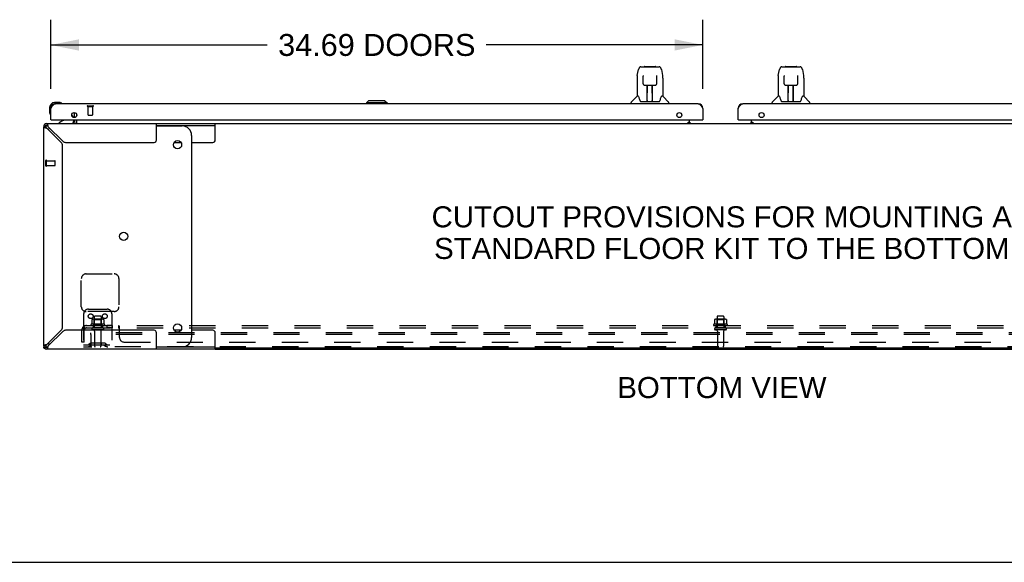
# Model space of a CAD drawing. Header units: inches. Extents: x 0 to 254, y 0 to 164.
# Tile 2 of 21: x 45 to 97, y 0 to 29. Entities that reach past the tile are written whole.
import ezdxf

# ---------------------------------------------------------------- set-up
doc = ezdxf.new("R2010")
doc.units = ezdxf.units.IN
doc.header["$LTSCALE"] = 13.971264
doc.header["$MEASUREMENT"] = 0
doc.linetypes.add('HIDDEN', pattern=[0.2, 0.1, -0.1])
doc.layers.get('0').update_dxf_attribs({"linetype": 'CONTINUOUS'})
for name, color, linetype in [('02___PRT_ALL_AXES', 7, 'CONTINUOUS'), ('DEFAULT_2', 8, 'HIDDEN'), ('DIMENSIONS', 7, 'CONTINUOUS')]:
    doc.layers.add(name, color=color, linetype=linetype)
doc.styles.get("Standard").update_dxf_attribs({"font": 'arial.ttf'})
doc.dimstyles.new('DIMSTYLE_2', dxfattribs={"dimtxt": 1.165517, "dimasz": 1.494253, "dimexe": 0.09, "dimexo": 0.07, "dimgap": 0.039, "dimtad": 0, "dimtih": 1, "dimtoh": 1, "dimzin": 4, "dimdsep": 46, "dimtxsty": 'Standard', "dimblk": '_FILLED', "dimblk1": '_FILLED', "dimblk2": '_FILLED', "dimcen": 0.09, "dimazin": 1, "dimtfac": 1, "dimtdec": 3, "dimtofl": 0, "dimtmove": 0, "dimatfit": 3, "dimldrblk": '_FILLED', "dimfxl": 1, "dimtolj": 1, "dimtzin": 4, "dimarcsym": 0})

# ---------------------------------------------------------------- blocks, each defined once
blk = doc.blocks.new('_FILLED')
at = {"color": 0, "linetype": 'ByBlock'}
blk.add_solid([(0, 0), (-1, 0.2), (-1, -0.2)], dxfattribs=at)
blk = doc.blocks.new('*D20')
at = {"layer": 'DIMENSIONS', "color": 2, "linetype": 'Continuous'}
for p, q in [((46.492, 25.202), (46.492, 28.875)), ((81.18, 25.202), (81.18, 28.875)), ((46.492, 27.53), (58.01, 27.53)), ((81.18, 27.53), (69.661, 27.53))]:
    blk.add_line(p, q, dxfattribs=at)
at = {"layer": 'DIMENSIONS', "color": 2, "linetype": 'Continuous', "xscale": 1.4942528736, "yscale": 1.4942528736, "zscale": 1.4942528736, "rotation": 180}
blk.add_blockref('_FILLED', (46.492, 27.53), dxfattribs=at)
at = {"layer": 'DIMENSIONS', "color": 2, "linetype": 'Continuous', "xscale": 1.4942528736, "yscale": 1.4942528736, "zscale": 1.4942528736}
blk.add_blockref('_FILLED', (81.18, 27.53), dxfattribs=at)
at = {"layer": 'DIMENSIONS', "color": 2, "linetype": 'Continuous', "insert": (63.836, 28.113), "char_height": 1.16552, "width": 10.48532, "attachment_point": 2, "line_spacing_factor": 0.9}
blk.add_mtext('34.69 DOORS', dxfattribs=at)

msp = doc.modelspace()

# ---------------------------------------------------------------- linework, layer by layer
at = {"color": 7, "linetype": 'Continuous'}
for p, q in [((77.693, 25.912), (77.758, 26.217)), ((77.882, 26.372), (78.852, 26.372)), ((77.969, 26.372), (77.968, 26.372)), ((78.074, 26.383), (78.66, 26.383)), ((78.976, 26.217), (79.041, 25.912)), ((85.193, 25.912), (85.258, 26.217)), ((85.382, 26.372), (86.352, 26.372)), ((85.469, 26.372), (85.468, 26.372)), ((85.574, 26.383), (86.16, 26.383)), ((86.476, 26.217), (86.541, 25.912)), ((77.678, 25.769), (77.678, 24.797)), ((78.001, 25.86), (77.981, 25.86)), ((78, 25.896), (78, 25.892)), ((78, 25.892), (78, 25.888)), ((78, 25.888), (78, 25.88)), ((78, 25.88), (78, 25.869)), ((78.008, 25.465), (78, 25.869)), ((78.727, 25.465), (78.734, 25.877)), ((78.734, 25.886), (78.734, 25.89)), ((78.734, 25.877), (78.734, 25.886)), ((78.753, 25.86), (78.734, 25.86)), ((79.056, 25.768), (79.056, 24.797)), ((85.178, 25.769), (85.178, 24.797)), ((85.501, 25.86), (85.481, 25.86)), ((85.5, 25.896), (85.5, 25.892)), ((85.5, 25.892), (85.5, 25.888)), ((85.5, 25.888), (85.5, 25.88)), ((85.5, 25.88), (85.5, 25.869)), ((85.508, 25.465), (85.5, 25.869)), ((86.227, 25.465), (86.234, 25.877)), ((86.234, 25.886), (86.234, 25.89)), ((86.234, 25.877), (86.234, 25.886)), ((86.253, 25.86), (86.234, 25.86)), ((86.556, 25.768), (86.556, 24.797)), ((78.088, 25.387), (78.208, 25.387)), ((78.218, 24.541), (78.233, 25.388)), ((78.225, 24.972), (78.225, 25.388)), ((78.232, 25.324), (78.225, 25.324)), ((78.229, 25.163), (78.225, 25.163)), ((78.228, 25.151), (78.225, 25.151)), ((78.244, 25.388), (78.49, 25.388)), ((78.493, 24.521), (78.478, 25.388)), ((78.479, 25.324), (78.509, 25.324)), ((78.482, 25.388), (78.482, 25.324)), ((78.509, 25.163), (78.482, 25.163)), ((78.509, 25.151), (78.482, 25.151)), ((78.509, 24.521), (78.509, 25.388)), ((78.526, 25.387), (78.646, 25.387)), ((85.588, 25.387), (85.708, 25.387)), ((85.718, 24.541), (85.733, 25.388)), ((85.725, 24.972), (85.725, 25.388)), ((85.732, 25.324), (85.725, 25.324)), ((85.729, 25.163), (85.725, 25.163)), ((85.728, 25.151), (85.725, 25.151)), ((85.744, 25.388), (85.99, 25.388)), ((85.993, 24.521), (85.978, 25.388)), ((85.979, 25.324), (86.009, 25.324)), ((85.982, 25.388), (85.982, 25.324)), ((86.009, 25.163), (85.982, 25.163)), ((86.009, 25.151), (85.982, 25.151)), ((86.009, 24.521), (86.009, 25.388)), ((86.026, 25.387), (86.146, 25.387)), ((77.672, 24.791), (77.375, 24.493)), ((77.751, 24.797), (77.678, 24.797)), ((78.486, 24.923), (78.509, 24.923)), ((78.509, 24.919), (78.486, 24.919)), ((79.056, 24.797), (78.983, 24.797)), ((79.062, 24.791), (79.36, 24.493)), ((85.172, 24.791), (84.875, 24.493)), ((85.251, 24.797), (85.178, 24.797)), ((85.986, 24.923), (86.009, 24.923)), ((86.009, 24.919), (85.986, 24.919)), ((86.556, 24.797), (86.483, 24.797)), ((86.562, 24.791), (86.86, 24.493)), ((46.432, 24.2), (46.432, 23.944)), ((46.951, 24.463), (46.695, 24.463)), ((46.739, 24.403), (46.695, 24.403)), ((46.989, 24.46), (46.951, 24.463)), ((47.087, 24.416), (47.08, 24.418)), ((63.403, 24.56), (63.285, 24.442)), ((63.285, 24.442), (63.285, 24.403)), ((64.387, 24.442), (63.285, 24.442)), ((64.269, 24.56), (63.403, 24.56)), ((64.269, 24.56), (64.387, 24.442)), ((64.387, 24.442), (64.387, 24.403)), ((77.363, 24.403), (77.363, 24.465)), ((77.846, 24.545), (77.851, 24.537)), ((77.881, 24.521), (78.853, 24.521)), ((78.219, 24.593), (78.218, 24.567)), ((78.225, 24.521), (78.225, 24.525)), ((78.492, 24.567), (78.492, 24.593)), ((79.371, 24.403), (79.371, 24.465)), ((84.863, 24.403), (84.863, 24.465)), ((85.346, 24.545), (85.351, 24.537)), ((85.381, 24.521), (86.353, 24.521)), ((85.719, 24.593), (85.718, 24.567)), ((85.725, 24.521), (85.725, 24.525)), ((85.992, 24.567), (85.992, 24.593)), ((86.871, 24.403), (86.871, 24.465)), ((46.432, 23.944), (46.435, 23.906)), ((46.477, 23.815), (46.479, 23.808)), ((47.611, 23.776), (47.692, 23.695)), ((47.867, 23.844), (47.867, 23.754)), ((46.221, 23.179), (46.117, 23.179)), ((46.166, 23.296), (46.239, 23.223)), ((46.284, 23.345), (46.284, 23.241)), ((46.512, 23.549), (46.492, 23.549)), ((47.172, 23.522), (46.934, 23.384)), ((46.934, 23.345), (46.934, 23.384)), ((47.721, 23.549), (47.721, 23.502)), ((47.867, 23.549), (47.867, 23.374)), ((52.117, 23.241), (55.24, 23.241)), ((52.117, 23.22), (53.486, 23.22)), ((55.24, 22.47), (55.24, 23.345)), ((55.24, 23.345), (108.994, 23.345)), ((80.403, 23.375), (80.403, 23.425)), ((80.403, 23.425), (80.471, 23.425)), ((80.471, 23.375), (80.403, 23.375)), ((80.471, 23.38), (80.471, 23.549)), ((80.471, 23.345), (80.471, 23.375)), ((80.542, 23.356), (80.472, 23.426)), ((81.16, 23.549), (81.18, 23.549)), ((83.075, 23.549), (83.055, 23.549)), ((83.763, 23.427), (83.692, 23.356)), ((83.763, 23.38), (83.763, 23.549)), ((83.763, 23.425), (83.831, 23.425)), ((83.763, 23.345), (83.763, 23.375)), ((83.831, 23.375), (83.763, 23.375)), ((83.831, 23.425), (83.831, 23.375)), ((53.986, 22.72), (53.986, 11.97)), ((53.057, 22.345), (53.415, 22.345)), ((53.986, 22.345), (55.115, 22.345)), ((53.415, 12.345), (53.057, 12.345)), ((55.115, 12.345), (53.986, 12.345)), ((55.24, 11.345), (55.24, 12.22)), ((46.117, 11.511), (46.221, 11.511)), ((46.163, 11.397), (46.117, 11.397)), ((46.166, 11.394), (46.239, 11.467)), ((46.221, 11.357), (46.221, 11.345)), ((46.284, 11.449), (46.284, 11.345)), ((52.117, 11.47), (53.486, 11.47)), ((55.24, 11.449), (52.117, 11.449)), ((108.994, 11.397), (55.24, 11.397)), ((0, 0), (254.023, 0))]:
    msp.add_line(p, q, dxfattribs=at)
at = {"color": 3, "linetype": 'Continuous'}
for p, q in [((46.492, 23.549), (46.492, 24.157)), ((80.933, 24.403), (46.739, 24.403)), ((81.18, 24.157), (81.18, 23.549)), ((83.055, 23.549), (83.055, 24.157)), ((117.496, 24.403), (83.301, 24.403)), ((47.763, 23.668), (47.763, 23.93)), ((46.117, 11.511), (46.117, 23.179)), ((46.186, 23.133), (46.208, 23.125)), ((46.284, 23.345), (55.24, 23.345)), ((46.284, 23.102), (47.053, 22.333)), ((46.345, 23.23), (46.337, 23.254)), ((47.129, 22.409), (46.36, 23.179)), ((46.512, 23.549), (81.16, 23.549)), ((47.763, 23.488), (47.763, 23.549)), ((52.117, 22.47), (52.117, 23.345)), ((80.403, 23.38), (80.471, 23.38)), ((80.471, 23.356), (80.643, 23.356)), ((83.075, 23.549), (117.722, 23.549)), ((83.592, 23.356), (83.763, 23.356)), ((83.763, 23.38), (83.831, 23.38)), ((47.117, 12.512), (47.117, 22.178)), ((47.284, 22.345), (51.992, 22.345)), ((47.053, 12.357), (46.284, 11.588)), ((46.36, 11.511), (47.129, 12.281)), ((51.992, 12.345), (47.284, 12.345)), ((52.117, 11.345), (52.117, 12.22)), ((46.232, 11.572), (46.208, 11.565)), ((46.117, 11.397), (46.117, 11.46)), ((55.24, 11.345), (46.284, 11.345)), ((46.329, 11.414), (46.337, 11.436)), ((55.24, 11.345), (108.994, 11.345))]:
    msp.add_line(p, q, dxfattribs=at)
at = {"color": 7, "linetype": 'Continuous'}
for points in [[(77.882, 26.372), (77.878, 26.371), (77.863, 26.369), (77.848, 26.365), (77.834, 26.358), (77.822, 26.349), (77.811, 26.339), (77.802, 26.328), (77.793, 26.316), (77.786, 26.303), (77.779, 26.288), (77.773, 26.271), (77.767, 26.253), (77.762, 26.232), (77.758, 26.217)], [(78.952, 26.294), (78.946, 26.307), (78.94, 26.318), (78.932, 26.329), (78.924, 26.339), (78.915, 26.348), (78.904, 26.355), (78.892, 26.362), (78.88, 26.367), (78.866, 26.37), (78.852, 26.372)], [(78.976, 26.217), (78.973, 26.229), (78.968, 26.248), (78.963, 26.265), (78.958, 26.28), (78.952, 26.294)], [(85.382, 26.372), (85.378, 26.371), (85.363, 26.369), (85.348, 26.365), (85.334, 26.358), (85.322, 26.349), (85.311, 26.339), (85.302, 26.328), (85.293, 26.316), (85.286, 26.303), (85.279, 26.288), (85.273, 26.271), (85.267, 26.253), (85.262, 26.232), (85.258, 26.217)], [(86.452, 26.294), (86.446, 26.307), (86.44, 26.318), (86.432, 26.329), (86.424, 26.339), (86.415, 26.348), (86.404, 26.355), (86.392, 26.362), (86.38, 26.367), (86.366, 26.37), (86.352, 26.372)], [(86.476, 26.217), (86.473, 26.229), (86.468, 26.248), (86.463, 26.265), (86.458, 26.28), (86.452, 26.294)], [(77.693, 25.912), (77.687, 25.88), (77.682, 25.838), (77.679, 25.795), (77.678, 25.769)], [(78, 25.9), (78, 25.9), (78, 25.9), (78, 25.9), (78, 25.899), (78, 25.898), (78, 25.897), (78, 25.896)], [(78.734, 25.89), (78.734, 25.894), (78.734, 25.896), (78.735, 25.897), (78.735, 25.898), (78.735, 25.899), (78.735, 25.9), (78.735, 25.9)], [(79.056, 25.768), (79.056, 25.796), (79.052, 25.838), (79.047, 25.88), (79.041, 25.912)], [(85.193, 25.912), (85.187, 25.88), (85.182, 25.838), (85.179, 25.795), (85.178, 25.769)], [(85.5, 25.9), (85.5, 25.9), (85.5, 25.9), (85.5, 25.9), (85.5, 25.899), (85.5, 25.898), (85.5, 25.897), (85.5, 25.896)], [(86.234, 25.89), (86.234, 25.894), (86.234, 25.896), (86.235, 25.897), (86.235, 25.898), (86.235, 25.899), (86.235, 25.9), (86.235, 25.9)], [(86.556, 25.768), (86.556, 25.796), (86.552, 25.838), (86.547, 25.88), (86.541, 25.912)], [(78.008, 25.465), (78.009, 25.453), (78.012, 25.44), (78.017, 25.428), (78.025, 25.417), (78.034, 25.408), (78.044, 25.4), (78.055, 25.394), (78.067, 25.39), (78.079, 25.388), (78.087, 25.387)], [(78.208, 25.387), (78.211, 25.387), (78.22, 25.388), (78.229, 25.388), (78.238, 25.388), (78.244, 25.388)], [(78.49, 25.388), (78.498, 25.388), (78.507, 25.388), (78.515, 25.387), (78.524, 25.387), (78.526, 25.387)], [(78.647, 25.387), (78.656, 25.388), (78.668, 25.39), (78.68, 25.394), (78.691, 25.401), (78.702, 25.409), (78.71, 25.418), (78.717, 25.43), (78.723, 25.442), (78.726, 25.455), (78.727, 25.465)], [(85.508, 25.465), (85.509, 25.453), (85.512, 25.44), (85.517, 25.428), (85.525, 25.417), (85.534, 25.408), (85.544, 25.4), (85.555, 25.394), (85.567, 25.39), (85.579, 25.388), (85.587, 25.387)], [(85.708, 25.387), (85.711, 25.387), (85.72, 25.388), (85.729, 25.388), (85.738, 25.388), (85.744, 25.388)], [(85.99, 25.388), (85.998, 25.388), (86.007, 25.388), (86.015, 25.387), (86.024, 25.387), (86.026, 25.387)], [(86.147, 25.387), (86.156, 25.388), (86.168, 25.39), (86.18, 25.394), (86.191, 25.401), (86.202, 25.409), (86.21, 25.418), (86.217, 25.43), (86.223, 25.442), (86.226, 25.455), (86.227, 25.465)], [(77.748, 24.797), (77.753, 24.787), (77.767, 24.759), (77.782, 24.724), (77.798, 24.681), (77.814, 24.632), (77.829, 24.585)], [(78.906, 24.585), (78.92, 24.631), (78.936, 24.679), (78.952, 24.722), (78.967, 24.758), (78.981, 24.786), (78.986, 24.797)], [(85.248, 24.797), (85.253, 24.787), (85.267, 24.759), (85.282, 24.724), (85.298, 24.681), (85.314, 24.632), (85.329, 24.585)], [(86.406, 24.585), (86.42, 24.631), (86.436, 24.679), (86.452, 24.722), (86.467, 24.758), (86.481, 24.786), (86.486, 24.797)], [(77.829, 24.585), (77.831, 24.577), (77.836, 24.564), (77.841, 24.553), (77.846, 24.545)], [(77.851, 24.537), (77.857, 24.531), (77.864, 24.526), (77.871, 24.523), (77.879, 24.521), (77.881, 24.521)], [(78.853, 24.521), (78.854, 24.521), (78.862, 24.523), (78.87, 24.526), (78.877, 24.531)], [(78.877, 24.531), (78.883, 24.537), (78.888, 24.544)], [(78.888, 24.544), (78.893, 24.553), (78.898, 24.563), (78.903, 24.576), (78.906, 24.585)], [(85.329, 24.585), (85.331, 24.577), (85.336, 24.564), (85.341, 24.553), (85.346, 24.545)], [(85.351, 24.537), (85.357, 24.531), (85.364, 24.526), (85.371, 24.523), (85.379, 24.521), (85.381, 24.521)], [(86.353, 24.521), (86.354, 24.521), (86.362, 24.523), (86.37, 24.526), (86.377, 24.531)], [(86.377, 24.531), (86.383, 24.537), (86.388, 24.544)], [(86.388, 24.544), (86.393, 24.553), (86.398, 24.563), (86.403, 24.576), (86.406, 24.585)], [(46.221, 23.179), (46.222, 23.171), (46.224, 23.163), (46.228, 23.156), (46.233, 23.148)], [(46.233, 23.148), (46.239, 23.14), (46.247, 23.133), (46.255, 23.125), (46.264, 23.118), (46.274, 23.11), (46.284, 23.102)], [(46.36, 23.179), (46.352, 23.188), (46.345, 23.198), (46.337, 23.207), (46.329, 23.215), (46.322, 23.223), (46.314, 23.229), (46.306, 23.234), (46.299, 23.238), (46.291, 23.24), (46.284, 23.241)], [(47.838, 23.348), (47.836, 23.347), (47.835, 23.346), (47.833, 23.346), (47.832, 23.345), (47.83, 23.345)], [(47.845, 23.357), (47.843, 23.355), (47.842, 23.353), (47.841, 23.351), (47.839, 23.35), (47.838, 23.348)], [(47.867, 23.374), (47.865, 23.374), (47.864, 23.374), (47.862, 23.374), (47.86, 23.373), (47.858, 23.372), (47.856, 23.371), (47.855, 23.37), (47.853, 23.368), (47.851, 23.367), (47.85, 23.365), (47.849, 23.363), (47.847, 23.361), (47.845, 23.357)], [(46.284, 11.588), (46.274, 11.58), (46.264, 11.572), (46.255, 11.565), (46.247, 11.557), (46.239, 11.55), (46.233, 11.542), (46.228, 11.534), (46.224, 11.527), (46.222, 11.519), (46.221, 11.511)], [(46.284, 11.449), (46.291, 11.45), (46.299, 11.452), (46.306, 11.456), (46.314, 11.461)], [(46.314, 11.461), (46.322, 11.467), (46.329, 11.475), (46.337, 11.483), (46.345, 11.492), (46.352, 11.502), (46.36, 11.511)]]:
    msp.add_lwpolyline(points, dxfattribs=at)
at = {"color": 3, "linetype": 'Continuous'}
for points in [[(46.492, 24.157), (46.502, 24.173), (46.513, 24.189), (46.523, 24.205), (46.533, 24.22), (46.543, 24.236), (46.554, 24.251), (46.564, 24.266), (46.574, 24.28), (46.585, 24.293), (46.595, 24.307), (46.605, 24.319), (46.615, 24.331), (46.626, 24.342), (46.636, 24.352), (46.646, 24.361), (46.656, 24.37), (46.667, 24.378), (46.677, 24.384), (46.687, 24.39), (46.698, 24.395), (46.708, 24.398), (46.718, 24.401), (46.728, 24.402), (46.739, 24.403)], [(80.933, 24.403), (80.943, 24.402), (80.954, 24.401), (80.964, 24.398), (80.974, 24.395), (80.984, 24.39), (80.995, 24.384), (81.005, 24.378), (81.015, 24.37), (81.026, 24.361), (81.036, 24.352), (81.046, 24.342), (81.056, 24.331), (81.067, 24.319), (81.077, 24.307), (81.087, 24.293), (81.097, 24.28), (81.108, 24.266), (81.118, 24.251), (81.128, 24.236), (81.139, 24.22), (81.149, 24.205), (81.159, 24.189), (81.169, 24.173), (81.18, 24.157)], [(83.055, 24.157), (83.065, 24.173), (83.075, 24.189), (83.085, 24.205), (83.096, 24.22), (83.106, 24.236), (83.116, 24.251), (83.126, 24.266), (83.137, 24.28), (83.147, 24.293), (83.157, 24.307), (83.168, 24.319), (83.178, 24.331), (83.188, 24.342), (83.198, 24.352), (83.209, 24.361), (83.219, 24.37), (83.229, 24.378), (83.239, 24.384), (83.25, 24.39), (83.26, 24.395), (83.27, 24.398), (83.281, 24.401), (83.291, 24.402), (83.301, 24.403)], [(46.117, 23.179), (46.119, 23.171), (46.125, 23.163), (46.135, 23.156), (46.149, 23.148), (46.166, 23.14), (46.186, 23.133)], [(46.208, 23.125), (46.232, 23.118), (46.258, 23.11), (46.284, 23.102)], [(46.337, 23.254), (46.329, 23.276), (46.322, 23.296), (46.314, 23.313), (46.306, 23.327), (46.299, 23.337), (46.291, 23.343), (46.284, 23.345)], [(46.36, 23.179), (46.352, 23.205), (46.345, 23.23)], [(46.208, 11.565), (46.186, 11.557), (46.166, 11.55), (46.149, 11.542), (46.135, 11.534), (46.125, 11.527), (46.119, 11.519), (46.117, 11.511)], [(46.284, 11.588), (46.258, 11.58), (46.232, 11.572)], [(46.284, 11.345), (46.291, 11.347), (46.299, 11.353), (46.306, 11.363), (46.314, 11.377), (46.322, 11.394), (46.329, 11.414)], [(46.337, 11.436), (46.345, 11.46), (46.352, 11.485), (46.36, 11.511)]]:
    msp.add_lwpolyline(points, dxfattribs=at)
for centre in [(47.742, 23.799), (79.93, 23.799), (84.305, 23.799)]:
    msp.add_circle(centre, 0.133, dxfattribs=at)
at = {"color": 7, "linetype": 'Continuous'}
for centre in [(53.236, 22.22), (50.369, 17.345), (53.236, 12.47)]:
    msp.add_circle(centre, 0.219, dxfattribs=at)
for centre, radius, start, end in [((78.074, 26.364), 0.0197, 90, 156.393), ((78.66, 26.364), 0.0197, 23.607, 90), ((85.574, 26.364), 0.0197, 90, 156.393), ((86.16, 26.364), 0.0197, 23.607, 90), ((77.686, 24.777), 0.0197, 90, 135), ((79.048, 24.777), 0.0197, 45, 90), ((85.186, 24.777), 0.0197, 90, 135), ((86.548, 24.777), 0.0197, 45, 90), ((46.695, 24.2), 0.263, 90, 180), ((46.695, 24.2), 0.203, 90, 180), ((46.951, 24.213), 0.25, 59.1101, 90), ((47.072, 24.418), 0.015, 270, 353.6204), ((47.072, 24.415), 0.015, 6.3796, 59.1101), ((77.403, 24.465), 0.0394, 135, 180), ((78.238, 24.541), 0.0197, 179, 270), ((78.238, 24.541), 0.0197, 260.739, 269.9232), ((78.473, 24.541), 0.0197, 270, 1), ((78.473, 24.541), 0.0197, 270.0771, 272.6469), ((79.332, 24.465), 0.0394, 0, 45), ((84.903, 24.465), 0.0394, 135, 180), ((85.738, 24.541), 0.0197, 179, 270), ((85.738, 24.541), 0.0197, 260.739, 269.9232), ((85.973, 24.541), 0.0197, 270, 1), ((85.973, 24.541), 0.0197, 270.0771, 272.6469), ((86.832, 24.465), 0.0394, 0, 45), ((46.682, 23.944), 0.25, 180, 210.8899), ((46.48, 23.823), 0.015, 210.8899, 263.6204), ((46.477, 23.823), 0.015, 276.3796, 360), ((47.621, 23.625), 0.1, 27.0175, 45), ((46.284, 23.179), 0.0625, 90, 180), ((46.744, 22.72), 0.5, 128.9359, 141.3055), ((47.122, 23.609), 0.1, 300.092, 323.4532), ((47.564, 23.502), 0.157, 270, 360), ((47.621, 23.488), 0.246, 326.2501, 360), ((53.486, 22.72), 0.5, 0, 90), ((55.115, 22.47), 0.125, 270, 360), ((55.115, 12.22), 0.125, 0, 90), ((46.744, 11.97), 0.5, 218.6945, 231.0641), ((53.486, 11.97), 0.5, 270, 360), ((46.284, 11.511), 0.0625, 180, 270)]:
    msp.add_arc(centre, radius, start, end, dxfattribs=at)
at = {"color": 3, "linetype": 'Continuous'}
for centre, radius, start, end in [((46.739, 24.157), 0.246, 90, 180), ((80.933, 24.157), 0.246, 0, 90), ((83.301, 24.157), 0.246, 90, 180), ((46.284, 23.179), 0.167, 90, 180), ((46.512, 23.569), 0.02, 180, 270), ((47.621, 23.488), 0.142, 270, 360), ((80.521, 23.395), 0.05, 182.6499, 231.2791), ((81.16, 23.569), 0.02, 270, 360), ((83.075, 23.569), 0.02, 180, 270), ((83.713, 23.395), 0.05, 308.7209, 349.4118), ((46.897, 22.178), 0.22, 0, 45), ((47.284, 22.565), 0.22, 225, 270), ((51.992, 22.47), 0.125, 270, 360), ((46.897, 12.512), 0.22, 315, 360), ((47.284, 12.125), 0.22, 90, 135), ((51.992, 12.22), 0.125, 0, 90), ((46.284, 11.511), 0.167, 180, 270)]:
    msp.add_arc(centre, radius, start, end, dxfattribs=at)
at = {"color": 7, "linetype": 'Continuous'}
for centre, major_axis, start_param, end_param in [((78.217, 24.56), (0.0394, 0), -1.369355, -1.26493), ((78.493, 24.56), (0, 0.0394), -3.446747, -3.141593), ((85.717, 24.56), (0, 0.0394), -2.940151, -2.835726), ((85.993, 24.56), (0.0394, 0), -1.875951, -1.570796)]:
    msp.add_ellipse(centre, major_axis=major_axis, ratio=1, start_param=start_param, end_param=end_param, dxfattribs=at)
at = {"layer": '02___PRT_ALL_AXES', "color": 8, "linetype": 'HIDDEN'}
for p, q in [((48.472, 24.256), (48.472, 23.809)), ((48.472, 24.256), (48.72, 24.256)), ((48.72, 24.256), (48.72, 23.809)), ((46.264, 21.117), (46.264, 21.365)), ((46.264, 21.365), (46.711, 21.365)), ((46.264, 21.117), (46.711, 21.117)), ((49.348, 12.665), (48.636, 12.665)), ((48.658, 12.595), (48.742, 12.595)), ((48.742, 12.595), (48.742, 12.47)), ((49.242, 12.595), (48.742, 12.595)), ((48.809, 13.065), (48.809, 12.47)), ((49.175, 13.065), (49.175, 12.47)), ((49.242, 12.595), (49.242, 12.47)), ((49.242, 12.595), (49.326, 12.595)), ((49.47, 12.595), (49.47, 12.47)), ((49.751, 12.595), (49.47, 12.595)), ((49.751, 12.595), (49.751, 12.47)), ((82.473, 12.665), (81.761, 12.665)), ((81.783, 12.595), (81.867, 12.595)), ((82.367, 12.595), (81.867, 12.595)), ((81.867, 12.595), (81.867, 12.47)), ((81.934, 13.065), (81.934, 12.47)), ((82.3, 13.065), (82.3, 12.47)), ((82.367, 12.595), (82.451, 12.595)), ((82.367, 12.595), (82.367, 12.47)), ((49.242, 12.47), (48.742, 12.47)), ((48.826, 12.302), (48.826, 11.5)), ((49.158, 12.302), (49.158, 11.5)), ((49.751, 12.47), (49.47, 12.47)), ((82.367, 12.47), (81.867, 12.47)), ((81.951, 12.302), (81.951, 11.5)), ((82.283, 12.302), (82.283, 11.5))]:
    msp.add_line(p, q, dxfattribs=at)
at = {"layer": '02___PRT_ALL_AXES', "color": 3, "linetype": 'Continuous'}
for p, q in [((80.643, 23.356), (80.643, 23.345)), ((83.592, 23.356), (83.592, 23.345))]:
    msp.add_line(p, q, dxfattribs=at)
at = {"layer": '02___PRT_ALL_AXES', "color": 7, "linetype": 'Continuous'}
for start, end in [(175.1015, 175.7578), (170.8498, 171.3733)]:
    msp.add_arc((46.695, 24.2), 0.263, start, end, dxfattribs=at)
at = {"layer": '02___PRT_ALL_AXES', "color": 8, "linetype": 'HIDDEN'}
for centre, radius, start, end in [((48.658, 12.633), 0.0384, 124.4497, 270), ((48.992, 12.065), 0.698, 117.6814, 120.6631), ((48.992, 12.065), 0.698, 59.3369, 62.3186), ((49.326, 12.633), 0.0384, 270, 55.5503), ((81.783, 12.633), 0.0384, 124.4497, 270), ((82.117, 12.065), 0.698, 117.6814, 120.6631), ((82.117, 12.065), 0.698, 59.3369, 62.3186), ((82.451, 12.633), 0.0384, 270, 55.5503)]:
    msp.add_arc(centre, radius, start, end, dxfattribs=at)
at = {"layer": 'DEFAULT_2', "color": 8, "linetype": 'HIDDEN'}
for p, q in [((48.454, 24.299), (48.738, 24.299)), ((48.454, 24.256), (48.738, 24.256)), ((48.482, 23.799), (48.71, 23.799)), ((46.221, 21.099), (46.221, 21.383)), ((46.264, 21.099), (46.264, 21.383)), ((46.721, 21.127), (46.721, 21.355)), ((48.367, 15.345), (49.867, 15.345)), ((48.117, 13.595), (48.117, 15.095)), ((50.117, 15.095), (50.117, 13.595)), ((48.242, 13.22), (48.242, 11.47)), ((49.867, 13.345), (48.367, 13.345)), ((48.492, 13.47), (49.492, 13.47)), ((49.145, 13.095), (48.839, 13.095)), ((49.742, 13.22), (49.742, 11.47)), ((82.27, 13.095), (81.964, 13.095)), ((48.273, 12.47), (48.273, 12.595)), ((48.273, 12.595), (115.961, 12.595)), ((48.673, 12.91), (48.673, 12.692)), ((49.248, 12.931), (48.736, 12.931)), ((48.809, 12.911), (48.789, 12.931)), ((48.809, 12.615), (48.789, 12.595)), ((48.809, 12.615), (48.809, 12.911)), ((49.176, 12.911), (48.809, 12.911)), ((49.176, 12.615), (48.809, 12.615)), ((49.176, 12.911), (49.196, 12.931)), ((49.176, 12.615), (49.176, 12.911)), ((49.176, 12.615), (49.196, 12.595)), ((49.311, 12.91), (49.311, 12.692)), ((50.113, 12.47), (50.113, 12.595)), ((81.798, 12.91), (81.798, 12.692)), ((82.373, 12.931), (81.861, 12.931)), ((81.934, 12.911), (81.914, 12.931)), ((81.934, 12.615), (81.914, 12.595)), ((82.301, 12.911), (81.934, 12.911)), ((81.934, 12.615), (81.934, 12.911)), ((82.301, 12.615), (81.934, 12.615)), ((82.301, 12.911), (82.321, 12.931)), ((82.301, 12.615), (82.301, 12.911)), ((82.301, 12.615), (82.321, 12.595)), ((82.436, 12.91), (82.436, 12.692)), ((48.148, 11.72), (48.148, 12.358)), ((48.235, 12.541), (48.314, 12.445)), ((48.273, 12.527), (48.273, 12.526)), ((48.273, 12.47), (115.961, 12.47)), ((48.273, 11.72), (48.273, 12.358)), ((48.617, 12.116), (48.617, 12.22)), ((115.617, 12.22), (48.617, 12.22)), ((48.617, 12.116), (48.617, 11.53)), ((115.617, 12.116), (48.617, 12.116)), ((49.257, 12.364), (48.728, 12.364)), ((50.148, 11.97), (50.148, 12.541)), ((82.382, 12.364), (81.853, 12.364)), ((48.273, 11.72), (48.148, 11.72)), ((48.242, 11.574), (49.742, 11.574)), ((48.585, 11.643), (48.517, 11.594)), ((48.646, 11.558), (48.578, 11.509)), ((49.333, 11.664), (48.652, 11.664)), ((49.333, 11.56), (48.652, 11.56)), ((48.817, 11.664), (48.817, 11.56)), ((49.167, 11.664), (49.167, 11.56)), ((49.338, 11.558), (49.406, 11.509)), ((49.399, 11.643), (49.467, 11.594)), ((50.398, 11.72), (113.836, 11.72)), ((48.242, 11.47), (48.677, 11.47)), ((115.557, 11.47), (48.677, 11.47))]:
    msp.add_line(p, q, dxfattribs=at)
for points in [[(48.235, 12.541), (48.237, 12.543), (48.24, 12.546), (48.242, 12.549), (48.244, 12.553), (48.246, 12.556), (48.248, 12.56), (48.25, 12.564), (48.253, 12.572)], [(48.253, 12.572), (48.255, 12.576), (48.256, 12.579), (48.258, 12.582), (48.26, 12.586), (48.262, 12.588), (48.264, 12.591), (48.266, 12.592), (48.268, 12.594), (48.27, 12.595), (48.272, 12.595), (48.273, 12.595)], [(48.673, 12.692), (48.673, 12.69), (48.673, 12.689), (48.673, 12.688), (48.672, 12.687), (48.672, 12.687), (48.672, 12.686), (48.671, 12.686), (48.671, 12.685), (48.671, 12.685), (48.67, 12.684), (48.67, 12.684), (48.67, 12.684), (48.669, 12.684), (48.669, 12.683), (48.669, 12.683), (48.668, 12.683), (48.668, 12.683), (48.668, 12.683)], [(48.679, 12.919), (48.678, 12.918), (48.676, 12.917), (48.675, 12.916), (48.674, 12.914), (48.674, 12.913), (48.673, 12.911), (48.673, 12.91)], [(49.305, 12.919), (49.306, 12.918), (49.308, 12.917), (49.309, 12.916), (49.31, 12.914), (49.311, 12.913), (49.311, 12.911), (49.311, 12.91)], [(49.316, 12.683), (49.316, 12.683), (49.316, 12.683), (49.315, 12.683), (49.315, 12.683), (49.315, 12.684), (49.315, 12.684), (49.314, 12.684), (49.314, 12.684), (49.314, 12.685), (49.313, 12.685), (49.313, 12.686), (49.313, 12.686), (49.312, 12.687), (49.312, 12.687), (49.312, 12.688), (49.311, 12.689), (49.311, 12.69), (49.311, 12.692)], [(50.128, 12.582), (50.126, 12.586), (50.124, 12.588), (50.122, 12.591), (50.12, 12.592), (50.118, 12.594), (50.116, 12.595), (50.115, 12.595), (50.113, 12.595)], [(50.116, 12.595), (50.115, 12.595), (50.113, 12.595)], [(50.131, 12.576), (50.13, 12.579), (50.128, 12.582), (50.126, 12.586), (50.124, 12.588), (50.122, 12.591), (50.12, 12.592)], [(50.138, 12.56), (50.135, 12.568), (50.133, 12.572), (50.131, 12.576)], [(81.798, 12.692), (81.798, 12.69), (81.798, 12.689), (81.798, 12.688), (81.797, 12.687), (81.797, 12.687), (81.797, 12.686), (81.796, 12.686), (81.796, 12.685), (81.796, 12.685), (81.795, 12.684), (81.795, 12.684), (81.795, 12.684), (81.794, 12.684), (81.794, 12.683), (81.794, 12.683), (81.793, 12.683), (81.793, 12.683), (81.793, 12.683)], [(81.804, 12.919), (81.803, 12.918), (81.801, 12.917), (81.8, 12.916), (81.799, 12.914), (81.799, 12.913), (81.798, 12.911), (81.798, 12.91)], [(82.43, 12.919), (82.431, 12.918), (82.433, 12.917), (82.434, 12.916), (82.435, 12.914), (82.436, 12.913), (82.436, 12.911), (82.436, 12.91)], [(82.441, 12.683), (82.441, 12.683), (82.441, 12.683), (82.44, 12.683), (82.44, 12.683), (82.44, 12.684), (82.44, 12.684), (82.439, 12.684), (82.439, 12.684), (82.439, 12.685), (82.438, 12.685), (82.438, 12.686), (82.438, 12.686), (82.437, 12.687), (82.437, 12.687), (82.437, 12.688), (82.436, 12.689), (82.436, 12.69), (82.436, 12.692)], [(48.273, 12.529), (48.273, 12.53), (48.273, 12.53), (48.273, 12.53), (48.273, 12.53), (48.273, 12.529), (48.273, 12.529), (48.273, 12.529), (48.273, 12.528), (48.273, 12.528), (48.273, 12.527)], [(48.296, 12.466), (48.296, 12.466), (48.296, 12.466), (48.296, 12.466), (48.296, 12.467), (48.296, 12.467), (48.295, 12.468), (48.295, 12.468), (48.295, 12.469), (48.294, 12.469), (48.294, 12.47), (48.294, 12.471), (48.293, 12.471), (48.293, 12.472), (48.293, 12.472), (48.292, 12.473), (48.292, 12.474), (48.291, 12.475), (48.291, 12.475), (48.291, 12.476), (48.29, 12.477), (48.29, 12.478), (48.29, 12.478), (48.289, 12.479), (48.289, 12.48), (48.288, 12.481), (48.288, 12.482), (48.288, 12.482), (48.287, 12.483), (48.287, 12.484), (48.287, 12.485), (48.286, 12.486), (48.286, 12.487), (48.285, 12.488), (48.285, 12.488), (48.285, 12.489), (48.284, 12.49), (48.284, 12.491), (48.283, 12.492), (48.283, 12.493), (48.283, 12.494), (48.282, 12.495), (48.282, 12.497), (48.282, 12.498), (48.281, 12.499), (48.281, 12.5), (48.28, 12.501), (48.28, 12.502), (48.28, 12.503), (48.279, 12.504), (48.279, 12.506), (48.278, 12.507), (48.278, 12.508), (48.278, 12.509), (48.277, 12.51), (48.277, 12.511), (48.277, 12.512), (48.277, 12.513), (48.276, 12.515), (48.276, 12.516), (48.276, 12.517), (48.276, 12.518), (48.275, 12.519), (48.275, 12.52), (48.275, 12.521), (48.275, 12.521), (48.274, 12.522), (48.274, 12.523), (48.274, 12.524), (48.274, 12.525), (48.274, 12.526), (48.274, 12.527), (48.274, 12.528), (48.273, 12.528), (48.273, 12.529), (48.273, 12.529), (48.273, 12.529)], [(48.301, 12.452), (48.297, 12.456), (48.295, 12.457), (48.293, 12.459), (48.29, 12.461), (48.288, 12.463), (48.286, 12.465), (48.283, 12.467), (48.281, 12.468), (48.279, 12.469), (48.277, 12.47), (48.275, 12.47), (48.273, 12.47)], [(48.293, 12.47), (48.294, 12.469), (48.294, 12.469), (48.294, 12.468), (48.295, 12.468), (48.295, 12.468), (48.296, 12.467), (48.296, 12.467), (48.296, 12.466), (48.296, 12.466), (48.296, 12.466), (48.296, 12.466)], [(48.314, 12.445), (48.314, 12.444), (48.313, 12.444), (48.312, 12.444), (48.311, 12.444), (48.31, 12.445), (48.309, 12.445), (48.307, 12.446), (48.306, 12.448), (48.304, 12.449), (48.303, 12.45), (48.301, 12.452)], [(50.123, 12.463), (50.122, 12.465), (50.12, 12.467), (50.119, 12.468), (50.117, 12.469), (50.116, 12.47), (50.114, 12.47), (50.113, 12.47)], [(50.119, 12.468), (50.117, 12.469), (50.116, 12.47), (50.114, 12.47), (50.113, 12.47)], [(50.129, 12.456), (50.126, 12.459), (50.125, 12.461), (50.123, 12.463), (50.122, 12.465), (50.12, 12.467)], [(50.133, 12.45), (50.131, 12.452), (50.13, 12.454), (50.129, 12.456)], [(50.148, 12.445), (50.147, 12.444), (50.145, 12.444), (50.143, 12.444), (50.142, 12.444), (50.14, 12.445), (50.138, 12.445), (50.137, 12.446), (50.135, 12.448), (50.134, 12.449), (50.133, 12.45), (50.131, 12.452), (50.13, 12.454)], [(50.138, 12.445), (50.137, 12.446), (50.135, 12.448), (50.134, 12.449)], [(50.148, 12.541), (50.147, 12.543), (50.145, 12.546), (50.143, 12.549), (50.141, 12.553), (50.14, 12.556), (50.138, 12.56)], [(50.148, 12.445), (50.147, 12.444), (50.145, 12.444), (50.143, 12.444), (50.142, 12.444), (50.14, 12.445)], [(50.147, 12.543), (50.145, 12.546), (50.143, 12.549)]]:
    msp.add_lwpolyline(points, dxfattribs=at)
for centre in [(48.617, 13.095), (49.367, 13.095)]:
    msp.add_circle(centre, 0.128, dxfattribs=at)
for centre, radius, start, end in [((48.454, 24.278), 0.0215, 90, 270), ((48.738, 24.278), 0.0215, 270, 90), ((48.482, 23.809), 0.01, 180, 270), ((48.71, 23.809), 0.01, 270, 360), ((46.243, 21.383), 0.0215, 360, 180), ((46.243, 21.099), 0.0215, 180, 0), ((46.711, 21.355), 0.01, 360, 90), ((46.711, 21.127), 0.01, 270, 0), ((48.367, 15.095), 0.25, 90, 180), ((49.867, 15.095), 0.25, 0, 90), ((48.367, 13.595), 0.25, 180, 270), ((48.492, 13.22), 0.25, 90, 180), ((48.839, 13.065), 0.03, 90, 180), ((49.145, 13.065), 0.03, 0, 90), ((49.492, 13.22), 0.25, 0, 90), ((49.867, 13.595), 0.25, 270, 360), ((81.964, 13.065), 0.03, 90, 180), ((82.27, 13.065), 0.03, 0, 90), ((48.385, 12.358), 0.237, 90, 180), ((48.736, 12.79), 0.141, 90, 113.95), ((49.248, 12.79), 0.141, 66.05, 90), ((81.861, 12.79), 0.141, 90, 113.95), ((82.373, 12.79), 0.141, 66.05, 90), ((48.385, 12.358), 0.112, 90, 180), ((48.728, 12.417), 0.053, 90, 270), ((48.764, 12.302), 0.0625, 0, 90), ((49.221, 12.302), 0.0625, 90, 180), ((49.257, 12.417), 0.053, 270, 90), ((81.853, 12.417), 0.053, 90, 270), ((81.889, 12.302), 0.0625, 0, 90), ((82.346, 12.302), 0.0625, 90, 180), ((82.382, 12.417), 0.053, 270, 90), ((48.456, 11.678), 0.104, 270, 305.7539), ((48.652, 11.55), 0.114, 90, 125.7539), ((48.677, 11.53), 0.06, 180, 270), ((48.652, 11.55), 0.01, 90, 125.7539), ((49.333, 11.55), 0.114, 54.2461, 90), ((49.333, 11.55), 0.01, 54.2461, 90), ((49.528, 11.678), 0.104, 234.2461, 270), ((50.398, 11.97), 0.25, 180, 270), ((48.456, 11.678), 0.208, 270, 305.7539), ((48.856, 11.5), 0.03, 180, 270), ((49.128, 11.5), 0.03, 270, 360), ((49.528, 11.678), 0.208, 234.2461, 270), ((81.981, 11.5), 0.03, 180, 270), ((82.253, 11.5), 0.03, 270, 360)]:
    msp.add_arc(centre, radius, start, end, dxfattribs=at)

# ---------------------------------------------------------------- texts
at = {"layer": 'DIMENSIONS', "color": 2, "linetype": 'Continuous', "char_height": 1.12069, "attachment_point": 2, "line_spacing_factor": 0.9}
for s, insert, width in [('CUTOUT PROVISIONS FOR MOUNTING A\\PSTANDARD FLOOR KIT TO THE BOTTOM', (82.187, 18.945), 30.81688), ('BOTTOM VIEW', (82.193, 9.861), 11.10691)]:
    msp.add_mtext(s, dxfattribs=dict(at, insert=insert, width=width))

# ---------------------------------------------------------------- dimensions: what is measured, and where the dimension line sits
at = {"layer": 'DIMENSIONS', "color": 2, "linetype": 'Continuous'}
dim = msp.add_linear_dim(base=(81.18, 27.53), p1=(46.492, 25.132), p2=(81.18, 25.132), text='<> DOORS', dimstyle='DIMSTYLE_2', dxfattribs=at)
dim.commit()
dim.dimension.update_dxf_attribs({"geometry": '*D20', "text_midpoint": (63.836, 27.53), "dimtype": 160})

doc.saveas('drawing.dxf')
